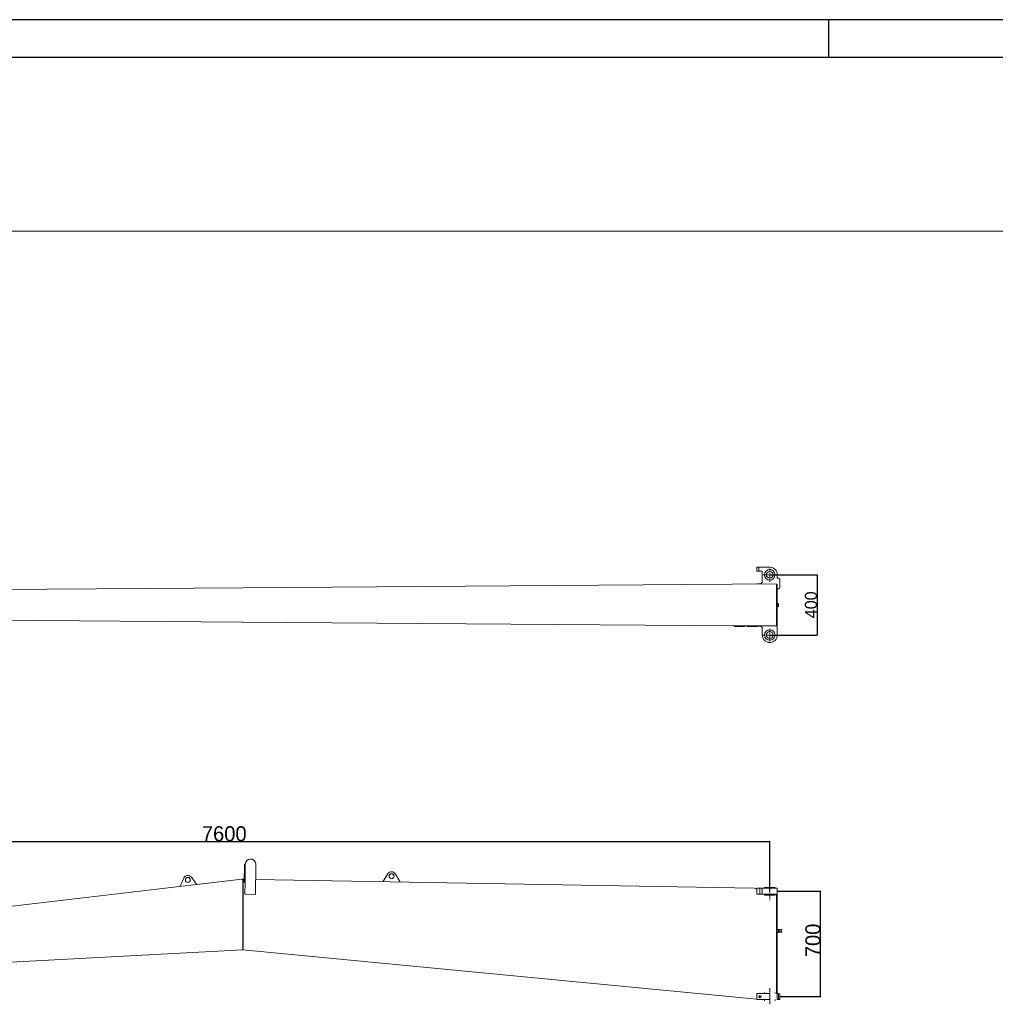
# Model space of a CAD drawing. Extents: x 0 to 59450, y 0 to 42050.
# Tile 76 of 256: x 6576 to 13058, y 35508 to 42050. Entities that reach past the tile are written whole.
import ezdxf

# ---------------------------------------------------------------- set-up
doc = ezdxf.new("R2010")
doc.units = 0
doc.header["$LTSCALE"] = 20
doc.header["$MEASUREMENT"] = 0
doc.linetypes.add('CENTER', pattern=[2, 1.25, -0.25, 0.25, -0.25])
doc.linetypes.add('HIDDEN', pattern=[0.375, 0.25, -0.125])
doc.layers.get('0').update_dxf_attribs({"linetype": 'CONTINUOUS'})
doc.layers.get('Defpoints').update_dxf_attribs({"linetype": 'CONTINUOUS'})
doc.dimstyles.new('DXF001', dxfattribs={"dimtxt": 3.1, "dimasz": 2, "dimexe": 2, "dimexo": 0.8, "dimgap": 0.09, "dimtad": 1, "dimdsep": 46, "dimtxsty": 'STANDARD', "dimcen": 0.09, "dimazin": 2, "dimtfac": 0.645161, "dimtdec": 4, "dimtmove": 0, "dimatfit": 3, "dimfxl": 1, "dimtvp": 0.66129, "dimtolj": 1, "dimtzin": 0, "dimarcsym": 0})

# ---------------------------------------------------------------- blocks, each defined once
blk = doc.blocks.new('_OPEN')
at = {"color": 0, "linetype": 'ByBlock', "lineweight": -2}
for p, q in [((-1, 0.166667), (0, 0)), ((0, 0), (-1, -0.166667)), ((0, 0), (-1, 0))]:
    blk.add_line(p, q, dxfattribs=at)
blk = doc.blocks.new('*D41')
at = {"color": 0, "linetype": 'Continuous', "lineweight": -2}
for p, q in [((11560.8, 38361.4), (11875.8, 38361.4)), ((11873.8, 38359.4), (11873.8, 37963.4)), ((11560.8, 37961.4), (11875.8, 37961.4))]:
    blk.add_line(p, q, dxfattribs=at)
at = {"layer": 'Defpoints', "color": 0, "linetype": 'Continuous'}
for p in [(11560, 38361.4), (11560, 37961.4), (11873.8, 37961.4)]:
    blk.add_point(p, dxfattribs=at)
at = {"color": 0, "linetype": 'Continuous', "lineweight": -2, "xscale": 2, "yscale": 2, "zscale": 2}
for p, rotation in [((11873.8, 38361.4), 90), ((11873.8, 37961.4), 270)]:
    blk.add_blockref('_OPEN', p, dxfattribs=dict(at, rotation=rotation))
at = {"color": 0, "linetype": 'Continuous', "lineweight": 13, "insert": (11833.7, 38162.2), "char_height": 80, "attachment_point": 5, "rotation": 90}
blk.add_mtext('\\A1;\\A1;400', dxfattribs=at)
blk = doc.blocks.new('*D42')
at = {"color": 0, "linetype": 'Continuous', "lineweight": -2}
for p, q in [((3963, 35777.6), (3963, 36592.3)), ((3965, 36590.3), (11558, 36590.3)), ((11560, 36257.4), (11560, 36592.3))]:
    blk.add_line(p, q, dxfattribs=at)
at = {"layer": 'Defpoints', "color": 0, "linetype": 'Continuous'}
for p in [(11560, 36590.3), (11560, 36256.6), (3963, 35776.8)]:
    blk.add_point(p, dxfattribs=at)
at = {"color": 0, "linetype": 'Continuous', "lineweight": -2, "xscale": 2, "yscale": 2, "zscale": 2, "rotation": 180}
blk.add_blockref('_OPEN', (3963, 36590.3), dxfattribs=at)
at = {"color": 0, "linetype": 'Continuous', "lineweight": -2, "xscale": 2, "yscale": 2, "zscale": 2}
blk.add_blockref('_OPEN', (11560, 36590.3), dxfattribs=at)
at = {"color": 0, "linetype": 'Continuous', "lineweight": 13, "insert": (7935.4, 36640.4), "char_height": 100, "attachment_point": 5}
blk.add_mtext('\\A1;\\A1;7600', dxfattribs=at)
blk = doc.blocks.new('*D43')
at = {"color": 0, "linetype": 'Continuous', "lineweight": -2}
for p, q in [((11610.8, 36258.7), (11899.2, 36258.7)), ((11897.2, 35560.6), (11897.2, 36256.7)), ((11627.8, 35558.6), (11899.2, 35558.6))]:
    blk.add_line(p, q, dxfattribs=at)
at = {"layer": 'Defpoints', "color": 0, "linetype": 'Continuous'}
for p in [(11610, 36258.7), (11897.2, 36258.7), (11627, 35558.6)]:
    blk.add_point(p, dxfattribs=at)
at = {"color": 0, "linetype": 'Continuous', "lineweight": -2, "xscale": 2, "yscale": 2, "zscale": 2}
for p, rotation in [((11897.2, 36258.7), 90), ((11897.2, 35558.6), 270)]:
    blk.add_blockref('_OPEN', p, dxfattribs=dict(at, rotation=rotation))
at = {"color": 0, "linetype": 'Continuous', "lineweight": 13, "insert": (11847.1, 35932.2), "char_height": 100, "attachment_point": 5, "rotation": 90}
blk.add_mtext('\\A1;\\A1;700', dxfattribs=at)

msp = doc.modelspace()

# ---------------------------------------------------------------- linework, layer by layer
at = {"color": 1, "linetype": 'Continuous'}
for p, q in [((59450, 42050), (0, 42050)), ((11950, 42050), (11950, 41800))]:
    msp.add_line(p, q, dxfattribs=at)
at = {"color": 3, "linetype": 'Continuous'}
msp.add_line((250, 41800), (59200, 41800), dxfattribs=at)
at = {"color": 3, "linetype": 'Continuous', "lineweight": 13}
for p, q in [((23994.193, 40643.92), (2798.806, 40643.92)), ((11475.042, 38411.369), (11475.042, 38386.369)), ((11475.042, 38411.368), (11560.042, 38411.368)), ((11510.042, 38386.369), (11475.042, 38386.369)), ((11510.042, 38386.369), (11510.042, 38316.869)), ((11610.042, 38339.369), (11610.042, 38361.369)), ((11617.042, 38339.369), (11610.043, 38339.369)), ((8060.012, 38275.871), (5523.645, 38256.841)), ((8060.014, 38275.645), (8060.513, 38275.662)), ((11604.013, 38301.812), (8060.513, 38275.815)), ((11495.041, 38301.87), (11475.042, 38301.87)), ((11475.042, 38301.869), (11475.042, 38300.866)), ((11604.042, 38297.812), (11604.013, 38301.812)), ((11608.042, 38297.811), (11604.041, 38297.811)), ((11604.042, 38297.812), (11604.042, 38025.812)), ((11608.042, 38025.812), (11608.042, 38297.812)), ((11627.042, 38279.369), (11627.042, 38329.369)), ((11627.042, 38279.343), (11627.042, 38279.369)), ((11610.042, 38171.455), (11610.042, 38269.369)), ((11610.043, 38269.369), (11617.042, 38269.369)), ((11617.042, 38269.369), (11617.042, 38269.341)), ((11618.039, 38171.454), (11608.042, 38171.455)), ((11608.042, 38151.455), (11618.036, 38151.454)), ((11610.042, 37961.369), (11610.042, 38151.455)), ((11618.036, 38151.454), (11618.039, 38171.454)), ((4320.054, 38075.458), (8052.013, 38047.644)), ((8052.013, 38047.644), (8060.013, 38047.585)), ((8060.012, 38047.585), (8060.012, 38047.751)), ((11322.668, 38023.412), (8060.013, 38047.644)), ((11322.631, 38018.45), (11322.669, 38023.45)), ((11392.63, 38017.931), (11322.631, 38018.45)), ((11322.669, 38023.45), (11392.667, 38022.931)), ((11392.667, 38022.931), (11392.63, 38017.931)), ((11407.666, 38022.781), (11392.666, 38022.893)), ((11407.629, 38017.82), (11407.666, 38022.82)), ((11477.627, 38017.301), (11407.629, 38017.82)), ((11407.666, 38022.82), (11477.664, 38022.301)), ((11477.664, 38022.301), (11477.627, 38017.301)), ((11495.041, 38020.831), (11477.653, 38020.831)), ((11604.013, 38021.369), (11477.664, 38022.296)), ((11604.013, 38021.812), (11604.042, 38025.812)), ((11604.013, 38021.812), (11604.013, 38021.37)), ((11608.042, 38025.369), (11604.041, 38025.369)), ((11608.042, 38025.369), (11608.042, 38025.812)), ((11510.042, 38005.869), (11510.042, 37961.369)), ((11510.042, 37961.369), (11510.042, 37961.331)), ((11610.042, 37961.331), (11610.042, 37961.369)), ((8145.464, 36437.237), (8145.09, 36441.878)), ((8069.477, 36438.546), (8067.411, 36318.563)), ((8074.794, 36408.44), (8068.795, 36408.544)), ((8069.477, 36438.546), (8075.476, 36438.442)), ((8073.444, 36320.48), (8075.441, 36436.393)), ((8074.794, 36408.44), (8075.476, 36438.442)), ((8145.464, 36437.237), (8142.02, 36237.266)), ((8142.064, 36237.268), (8145.508, 36437.239)), ((8052.014, 36338.796), (4349.123, 35906.243)), ((7665.893, 36345.984), (7642.861, 36292.885)), ((7717.433, 36352.02), (7752.111, 36305.681)), ((7752.157, 36305.683), (7717.478, 36352.022)), ((7752.371, 36303.853), (8052.044, 36338.86)), ((8060.014, 36339.215), (8052.014, 36338.797)), ((8052.044, 36338.86), (8053.235, 36338.861)), ((8060.009, 35869.094), (8060.014, 36339.215)), ((8060.044, 36339.216), (8060.014, 36339.215)), ((8060.044, 36339.217), (8060.039, 35869.51)), ((8073.755, 36338.524), (8060.044, 36338.76)), ((8060.51, 35883.646), (8060.514, 36338.688)), ((8060.514, 36338.688), (8067.645, 36338.565)), ((8067.411, 36318.563), (8073.41, 36318.46)), ((8073.761, 36348.449), (8067.762, 36348.553)), ((8072.032, 36238.474), (8073.41, 36318.463)), ((8073.41, 36318.46), (8073.761, 36348.449)), ((8143.786, 36337.253), (11455.938, 36280.203)), ((8991.371, 36322.654), (8991.406, 36324.724)), ((9021.315, 36374.274), (8991.406, 36324.723)), ((8991.406, 36324.723), (8991.45, 36324.737)), ((8991.45, 36324.738), (8991.415, 36322.653)), ((8991.45, 36324.737), (9021.36, 36374.288)), ((9101.431, 36322.843), (9073.244, 36373.395)), ((9101.395, 36320.759), (9101.431, 36322.845)), ((7642.862, 36292.883), (7643.079, 36291.026)), ((7752.333, 36303.789), (7752.111, 36305.684)), ((7752.111, 36305.681), (7752.157, 36305.683)), ((7752.156, 36305.684), (7752.378, 36303.794)), ((11475.043, 36272.874), (11455.938, 36280.203)), ((11475.044, 36272.964), (11470.472, 36274.628)), ((11475.044, 36278.75), (11475.043, 36238.75)), ((11495.044, 36278.749), (11475.044, 36278.75)), ((11495.044, 36278.749), (11495.043, 36238.749)), ((11510.043, 36278.749), (11495.044, 36278.749)), ((11510.043, 36238.749), (11510.043, 36278.749)), ((11510.043, 36278.749), (11610.043, 36278.748)), ((11595.043, 36284.748), (11525.043, 36284.749)), ((11525.043, 36284.749), (11525.043, 36278.749)), ((11595.043, 36284.748), (11595.043, 36278.748)), ((11610.043, 36278.748), (11610.043, 36238.748)), ((8142.02, 36237.266), (8072.032, 36238.472)), ((8142.02, 36237.266), (8142.064, 36237.268)), ((11475.043, 36238.75), (11495.043, 36238.749)), ((11475.043, 36238.653), (11475.043, 36238.746)), ((11525.043, 36238.652), (11475.043, 36238.653)), ((11525.043, 36238.731), (11475.044, 36238.731)), ((11495.043, 36238.749), (11510.043, 36238.749)), ((11510.043, 36238.749), (11524.336, 36238.749)), ((11595.749, 36238.748), (11524.336, 36238.749)), ((11525.043, 36238.749), (11525.043, 36232.749)), ((11525.043, 36232.749), (11595.043, 36232.748)), ((11595.043, 36232.748), (11595.043, 36238.748)), ((11604.044, 36238.73), (11595.043, 36238.73)), ((11604.013, 36238.651), (11595.043, 36238.651)), ((11595.749, 36238.748), (11610.042, 36238.748)), ((11604.043, 36229.746), (11604.007, 35610.842)), ((11604.043, 36190.843), (11604.007, 35589.748)), ((11604.013, 36238.653), (11604.013, 36229.748)), ((11604.043, 36229.746), (11604.013, 36229.745)), ((11604.043, 36238.652), (11604.043, 36229.746)), ((11604.043, 36229.746), (11604.044, 36229.824)), ((11608.043, 36229.746), (11604.043, 36229.746)), ((11604.044, 36229.824), (11608.044, 36229.824)), ((11608.043, 36229.746), (11608.037, 35589.746)), ((11608.043, 36238.652), (11608.043, 36229.746)), ((11608.044, 36229.824), (11608.043, 36229.746)), ((11618.04, 36005.507), (11608.041, 36005.507)), ((11618.04, 35985.507), (11608.041, 35985.507)), ((11618.033, 35985.479), (11608.041, 35985.479)), ((11618.038, 35985.507), (11618.035, 35985.479)), ((11618.038, 36005.507), (11618.038, 36004.807)), ((11618.038, 35986.207), (11618.038, 36004.807)), ((11618.038, 36004.807), (11641.038, 36004.807)), ((11618.038, 35986.207), (11618.038, 35985.507)), ((11618.038, 35986.207), (11641.038, 35986.207)), ((11641.032, 35986.179), (11618.038, 35986.179)), ((11637.728, 36000.007), (11637.725, 35999.979)), ((11637.725, 35999.979), (11641.035, 35999.979)), ((11641.038, 36000.007), (11637.728, 36000.007)), ((11641.038, 35991.007), (11637.728, 35991.007)), ((11641.035, 35999.979), (11641.038, 36000.007)), ((11641.035, 35986.179), (11641.038, 35986.207)), ((11641.038, 36004.807), (11641.038, 36000.007)), ((11641.038, 35986.207), (11641.038, 35991.007)), ((8060.51, 35920.821), (8060.042, 35920.866)), ((4338.158, 35673.672), (8060.009, 35869.094)), ((8060.013, 35868.736), (8053.221, 35868.737)), ((8060.009, 35868.626), (8060.51, 35883.646)), ((8060.009, 35869.094), (8060.025, 35869.094)), ((11475.036, 35541.919), (8060.009, 35868.626)), ((8060.01, 35868.736), (8060.01, 35868.69)), ((8060.01, 35868.691), (8060.012, 35868.691)), ((8060.039, 35884.695), (8060.04, 35884.695)), ((8060.039, 35883.655), (8060.51, 35883.648)), ((8060.039, 35879.655), (8060.377, 35879.65)), ((8060.51, 35914.932), (8060.043, 35914.977)), ((8060.51, 35886.511), (8060.043, 35886.556)), ((8060.51, 35883.67), (8060.043, 35883.715)), ((11495.036, 35578.652), (11475.036, 35578.652)), ((11475.036, 35578.652), (11475.036, 35578.63)), ((11475.036, 35538.621), (11475.036, 35578.621)), ((11475.036, 35578.621), (11560.036, 35578.62)), ((11475.036, 35538.621), (11560.036, 35538.62)), ((11495.036, 35578.651), (11495.036, 35578.628)), ((11495.036, 35566.621), (11495.036, 35550.621)), ((11510.04, 35578.644), (11510.023, 35578.645)), ((11525.035, 35532.633), (11525.122, 35532.632)), ((11525.036, 35584.635), (11525.036, 35578.635)), ((11525.036, 35538.635), (11525.036, 35532.635)), ((11525.127, 35584.634), (11525.406, 35584.635)), ((11537.535, 35584.632), (11537.591, 35584.632)), ((11560.036, 35578.624), (11561.429, 35578.624)), ((11560.036, 35578.62), (11560.036, 35538.62)), ((11560.039, 35538.621), (11562.421, 35538.621)), ((11582.536, 35584.642), (11583.392, 35584.642)), ((11595.035, 35584.632), (11594.961, 35584.632)), ((11595.036, 35584.634), (11595.036, 35578.634)), ((11595.036, 35532.634), (11595.036, 35538.634)), ((11604.007, 35589.748), (11604.007, 35578.651)), ((11604.007, 35578.651), (11604.036, 35578.652)), ((11604.037, 35589.746), (11604.036, 35578.652)), ((11604.036, 35578.652), (11608.036, 35578.652)), ((11604.037, 35589.746), (11608.037, 35589.746)), ((11608.037, 35589.746), (11608.036, 35578.652)), ((11608.036, 35578.66), (11617.037, 35578.66)), ((11617.036, 35578.64), (11608.036, 35578.64)), ((11610.036, 35578.634), (11610.036, 35538.634)), ((11610.036, 35538.64), (11627.036, 35538.643)), ((11617.036, 35578.64), (11617.036, 35538.64)), ((11627.033, 35578.644), (11627.023, 35578.644)), ((11627.036, 35578.643), (11627.036, 35538.643))]:
    msp.add_line(p, q, dxfattribs=at)
at = {"color": 3, "linetype": 'HIDDEN', "lineweight": 13}
for p, q in [((11487.041, 38386.369), (11487.041, 38411.368)), ((8060.013, 38275.645), (8060.014, 38275.645)), ((11510.042, 38316.869), (11510.042, 38316.831)), ((11618.037, 38158.961), (11608.036, 38158.963)), ((11608.036, 38151.455), (11608.042, 38151.455)), ((11608.038, 38163.963), (11618.037, 38163.961)), ((11608.042, 38171.455), (11608.039, 38171.455)), ((11610.042, 38151.455), (11610.042, 38171.455)), ((8060.013, 38047.812), (8060.013, 38047.752))]:
    msp.add_line(p, q, dxfattribs=at)
at = {"color": 3, "linetype": 'CENTER', "lineweight": 13}
for p, q in [((11604.801, 38361.375), (11516.666, 38361.375)), ((11560.042, 38402.991), (11560.042, 38314.277)), ((11605.719, 37961.326), (11513.157, 37961.326)), ((11560.042, 38002.96), (11560.042, 37917.567)), ((11560.042, 36314.793), (11560.042, 36198.372)), ((11560.035, 35614.327), (11560.035, 35507.608))]:
    msp.add_line(p, q, dxfattribs=at)
at = {"color": 3, "linetype": 'Continuous', "lineweight": 13}
for centre, radius in [((11560.042, 38361.375), 35), ((11560.042, 38361.375), 22.5), ((11560.042, 37961.369), 35), ((11560.042, 37961.369), 22.5), ((7693.415, 36334.045), 16.48), ((9047.043, 36358.785), 16.455), ((11495.036, 35558.621), 8)]:
    msp.add_circle(centre, radius, dxfattribs=at)
for centre, radius, start, end in [((11560.042, 38361.369), 50, 0.00002, 90.000019), ((11617.042, 38329.369), 10, 0.00002, 90.000019), ((11495.042, 38316.869), 15, 269.99999, 359.99999), ((11617.042, 38279.369), 10, 269.99999, 359.99999), ((11495.042, 38005.831), 15, 0.00002, 90.000019), ((11560.042, 37961.369), 50, 180.00003, 359.99998), ((11560.042, 37961.326), 22.5, 175.8698421, 179.9369419), ((8110.394, 36437.922), 34.921, 6.5034229, 179.1466908), ((9047.024, 36358.75), 30.033, 29.1857195, 148.8818909), ((7693.44, 36334.016), 30.034, 36.8347845, 156.5183993), ((11633.038, 35995.507), 6.5, 43.812541, 316.18646), ((11508.23, 34882.226), 696.421, 89.9056422, 89.9262842), ((11508.784, 35187.437), 391.21, 89.8826561, 89.9131487), ((11509.249, 35388.764), 189.882, 89.8478448, 89.898568), ((11509.593, 35501.645), 77.001, 89.7861073, 89.880831), ((11509.849, 35559.88), 18.766, 89.6282212, 89.9027077), ((11509.991, 35577.857), 0.788, 87.6882963, 91.5202236), ((11526.206, 35887.464), 302.833, 269.7929217, 269.8384434), ((11525.32, 35580.742), 3.897, 92.8370995, 93.0564641), ((11525.284, 35551.706), 19.074, 269.515745, 270.2585938), ((11527.858, 37086.329), 1501.698, 269.9044078, 269.9239732), ((11525.948, 35846.395), 313.764, 269.8943203, 269.9701028), ((11525.949, 35384.623), 200.012, 89.9939781, 90.1556568), ((11527.146, 36777.998), 1245.367, 269.9373944, 269.9635908), ((11527.346, 34447.944), 1136.693, 90.0258204, 90.0693407), ((11537.696, 35604.929), 20.298, 269.7030607, 270.1521696), ((11538.146, 35916.92), 332.288, 269.9316855, 269.9776893), ((11581.227, 36111.443), 526.812, 270.0832472, 270.1152116), ((11581.616, 35883.624), 298.993, 270.1284173, 270.1762099), ((11591.282, 38150.227), 2565.599, 270.0336608, 270.0526633), ((11592.882, 36639.204), 1054.575, 270.041213, 270.0754686), ((11592.984, 36273.507), 740.877, 270.0932563, 270.1286063), ((11594.125, 35835.772), 251.142, 270.0333156, 270.1330818), ((11593.596, 35953.271), 420.641, 270.1430991, 270.1959491), ((11594.817, 35591.978), 7.347, 269.154781, 271.1270525), ((11594.097, 35387.646), 196.989, 89.7788224, 89.8097698), ((11594.607, 35536.043), 48.592, 89.5929647, 89.7047479), ((11594.727, 35555.614), 29.02, 89.392454, 89.5549483), ((11607.747, 36155.103), 616.472, 270.1242465, 270.1717118), ((11608.39, 35905.429), 366.798, 270.1881154, 270.257315), ((11625.667, 36113.538), 534.896, 270.0813474, 270.0992251), ((11626.107, 35879.073), 300.431, 270.0926112, 270.119044), ((11626.465, 35724.112), 145.469, 270.1050786, 270.1491133), ((11626.72, 35637.441), 58.798, 270.120644, 270.2030831), ((11626.903, 35592.874), 14.231, 270.0995928, 270.3399608), ((11627.002, 35579.211), 0.567, 268.5972876, 272.1250596)]:
    msp.add_arc(centre, radius, start, end, dxfattribs=at)
for centre, major_axis, ratio in [((9047.043, 36358.785), (5.151, -15.675), 0.99996988), ((7693.415, 36334.045), (0.627, -16.488), 0.99997164)]:
    msp.add_ellipse(centre, major_axis=major_axis, ratio=ratio, dxfattribs=at)

# ---------------------------------------------------------------- dimensions: what is measured, and where the dimension line sits
at = {"linetype": 'Continuous', "lineweight": 13}
for base, p1, p2, text, override, picture, middle in [((11873.819, 37961.369), (11560.042, 38361.375), (11560.042, 37961.369), '\\A1;400', {"dimtxt": 80, "dimasz": 2, "dimblk1": 'OPEN', "dimblk2": 'OPEN', "dimsah": 1}, '*D41', (11873.819, 38162.169)), ((11897.238, 36258.748), (11627.036, 35558.643), (11610.043, 36258.748), '\\A1;700', {"dimtxt": 100, "dimasz": 2, "dimblk1": 'OPEN', "dimblk2": 'OPEN', "dimsah": 1}, '*D43', (11897.238, 35932.23))]:
    dim = msp.add_linear_dim(base=base, p1=p1, p2=p2, angle=90, text=text, dimstyle='DXF001', override=override, dxfattribs=at)
    dim.commit()
    dim.dimension.update_dxf_attribs({"geometry": picture, "text_midpoint": middle, "dimtype": 160})
dim = msp.add_linear_dim(base=(11560.042, 36590.306), p1=(3963.038, 35776.813), p2=(11560.042, 36256.583), text='\\A1;7600', dimstyle='DXF001', override={"dimtxt": 100, "dimasz": 2, "dimblk1": 'OPEN', "dimblk2": 'OPEN', "dimsah": 1}, dxfattribs=at)
dim.commit()
dim.dimension.update_dxf_attribs({"geometry": '*D42', "text_midpoint": (7935.44, 36590.306), "dimtype": 160})

doc.saveas('drawing.dxf')
